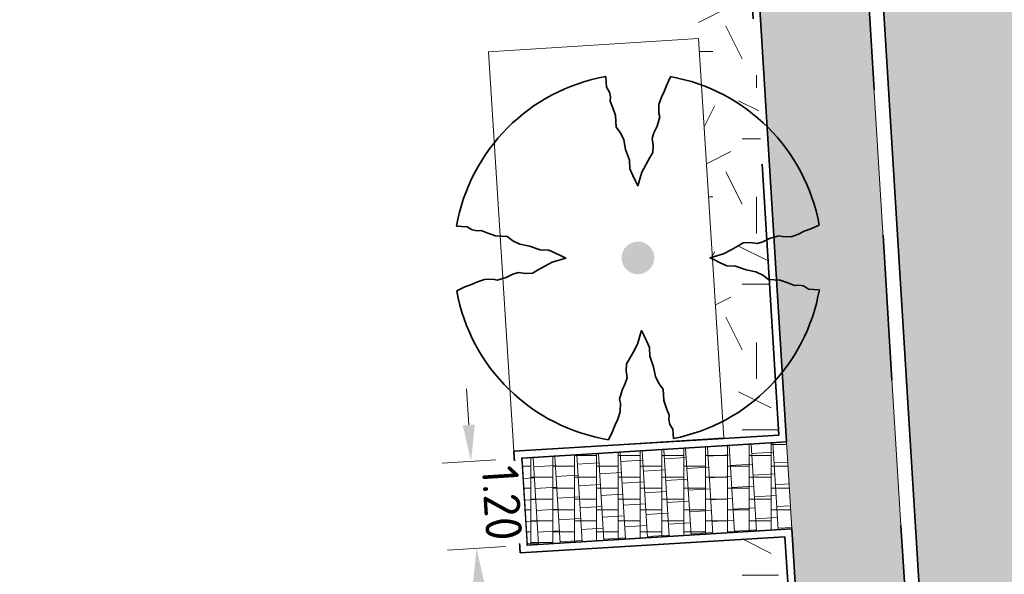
# Model space of a CAD drawing. Header units: metres. Extents: x 162305 to 163132, y 502542 to 502928.
# Tile 161 of 222: x 162612 to 162626, y 502728 to 502736. Entities that reach past the tile are written whole.
import ezdxf

# ---------------------------------------------------------------- set-up
doc = ezdxf.new("R2010")
doc.units = ezdxf.units.M
doc.linetypes.add('VH-OPSLUITBAND-SO', pattern=[10, 4, -2, 2, -2])
doc.linetypes.add('VH-TROTTOIRBAND-SO', pattern=[15, 5, -2, 2, -2, 2, -2])
for name, color, linetype, lineweight, true_color in [('N-BH-VH-VERHARDING_TEGEL-Grijs', 253, 'Continuous', 13, 0x828282), ('N-WE-GR-PLANTGATVERBETERING-A', 92, 'Continuous', 13, 0x00bd00), ('N-WE-VH-KANTOPSLUITING_OPSLUITBAND_100X200-G', 150, 'VH-OPSLUITBAND-SO', 35, 0x007fff), ('N-WE-VH-KANTOPSLUITING_TROTTOIRBAND_180X200-G', 6, 'VH-TROTTOIRBAND-SO', 35, 0xff00ff), ('N01-WE-GR-BOOM-S', 30, 'Continuous', 35, 0xff7f00)]:
    doc.layers.add(name, color=color, linetype=linetype, lineweight=lineweight, true_color=true_color)
for name, color, linetype, lineweight in [('N-WE-GR-GRAS-A-200', 62, 'Continuous', 18), ('N-WE-VH-KANTOPSLUITING_VOORKANTBAND-G', 50, 'Continuous', 35), ('N-WE-VH-OPENVERHARDING_BETONSTRAATSTEEN-A-200', 92, 'Continuous', 18), ('N-WE-VH-OPENVERHARDING_TEGEL-A', 92, 'Continuous', 18), ('X-XX-AL-M', 7, 'Continuous', 18)]:
    doc.layers.add(name, color=color, linetype=linetype, lineweight=lineweight)
doc.layers.add('X-XX-AL-HULPLIJN 01-G', color=1, linetype='Continuous', lineweight=18, true_color=0xff0000, plot=False)
doc.styles.add('NLCS-ISO-M200-T25', font='NLCS-ISO.ttf', dxfattribs={"height": 0.5})
doc.dimstyles.new('NLCS-M200-T25-PIJL_L2_H2', dxfattribs={"dimscale": 0.2, "dimtxt": 2.5, "dimasz": 2.5, "dimexe": 2, "dimexo": 2, "dimgap": 0.7, "dimtad": 1, "dimzin": 0, "dimdsep": 46, "dimtxsty": 'NLCS-ISO-M200-T25', "dimcen": 0, "dimdle": 2, "dimclrd": 256, "dimclre": 256, "dimclrt": 256, "dimazin": 0, "dimtfac": 1, "dimtdec": 3, "dimtofl": 0, "dimtmove": 0, "dimatfit": 3, "dimfxl": 2, "dimfxlon": 1, "dimtfillclr": 256, "dimtolj": 1, "dimtzin": 0, "dimlwd": -1, "dimlwe": -1, "dimarcsym": 0})
pattern_1 = [(0, (0, 0), (2, 2), [0.5, -1.5]), (0, (1.1, 1.2), (2, 2), [0.5, -1.5]), (90, (0.2, 0.7000000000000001), (-2, 2), [0.5, -1.5]), (90, (1, 1.4), (-2, 2), [0.5, -1.5]), (45, (0.4, 1.4), (0, 2.00000000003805), [0.5, -2.328427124]), (135, (1.1, 0), (-2.00000000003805, 0), [0.5, -2.328427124]), (26.56505119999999, (0.5, 0.6000000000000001), (2.000000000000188, 8.001289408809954e-10), [0.5, -3.972135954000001]), (26.56505119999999, (1.4, 1.6), (2.000000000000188, 8.001289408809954e-10), [0.5, -3.972135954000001]), (63.43494882, (1.4, 0), (1.019972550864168e-10, 2.000000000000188), [0.4999999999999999, -3.972135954]), (63.43494882, (0.5, 0.9), (1.019972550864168e-10, 2.000000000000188), [0.4999999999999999, -3.972135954]), (63.43494882, (1.2, 0.4), (1.019972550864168e-10, 2.000000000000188), [0.4999999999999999, -3.972135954]), (116.5650512, (0, 1.1), (-8.00129740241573e-10, 2.000000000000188), [0.4999999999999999, -3.972135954]), (153.43494882, (0.4, 0.3), (-2.000000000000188, 1.019979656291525e-10), [0.5, -3.972135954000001])]

# ---------------------------------------------------------------- blocks, each defined once
blk = doc.blocks.new('*D224')
at = {"layer": 'Defpoints', "color": 0, "transparency": 16777216}
blk.add_point((162619.3520261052, 502728.4333864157), dxfattribs=at)
at = {"layer": 'X-XX-AL-M', "transparency": 16777216}
for p, q in [((162618.2460954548, 502730.0677715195), (162618.2148623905, 502730.5667950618)), ((162618.6159245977, 502729.58994015), (162617.8781096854, 502729.5437615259)), ((162618.7515239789, 502728.3958019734), (162617.9530863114, 502728.3458290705)), ((162618.3835382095, 502727.8717919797), (162618.4147712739, 502727.3727684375))]:
    blk.add_line(p, q, dxfattribs=at)
for points in [[(162618.3292660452, 502730.0729770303), (162618.1629248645, 502730.0625660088), (162618.2773285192, 502729.5687479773)], [(162618.4667087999, 502727.8769974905), (162618.3003676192, 502727.866586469), (162618.3523051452, 502728.370815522)]]:
    blk.add_solid(points, dxfattribs=at)
at = {"layer": 'X-XX-AL-M', "transparency": 16777216, "insert": (162618.7040551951, 502728.9941435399), "char_height": 0.5, "attachment_point": 5, "rotation": 273.58137721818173, "style": 'NLCS-ISO-M200-T25', "bg_fill": 3, "box_fill_scale": 1.1, "bg_fill_color": 256, "bg_fill_true_color": 13158600, "bg_fill_transparency": 0}
blk.add_mtext('\\A1;1.20', dxfattribs=at)
at = {"layer": 'Defpoints', "color": 0, "transparency": 16777216}
for p in [(162619.0151434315, 502729.6149266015), (162618.3523051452, 502728.370815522)]:
    blk.add_point(p, dxfattribs=at)
blk = doc.blocks.new('SGR-BOOM_3E GROOTTE')
h = blk.add_hatch(color=256)
edge = h.paths.add_edge_path()
edge.add_arc((-0.001990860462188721, 0.003386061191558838), 0.15, 0, 360)
at = {"flags": 128}
for points in [[(-0.2956210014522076, 1.665075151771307), (-0.2899960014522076, 1.568887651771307), (-0.2613085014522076, 1.523325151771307), (-0.2545585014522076, 1.477762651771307), (-0.2562460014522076, 1.438950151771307), (-0.2314960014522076, 1.378762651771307), (-0.2084335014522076, 1.306762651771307), (-0.2011210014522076, 1.200450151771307), (-0.1628710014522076, 1.149262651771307), (-0.1324960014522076, 1.086262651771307), (-0.1150585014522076, 0.9973876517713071), (-0.07905850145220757, 0.8978251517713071), (-0.07624600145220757, 0.8190751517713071), (-0.04868350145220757, 0.758325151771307), (-0.02280850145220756, 0.7048876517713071), (-0.003121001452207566, 0.664387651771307), (0.03344149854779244, 0.788137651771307), (0.07169149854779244, 0.8573251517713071), (0.1065664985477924, 0.923700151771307), (0.1341289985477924, 0.969262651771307), (0.1375039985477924, 1.032825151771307), (0.1290664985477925, 1.098637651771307), (0.1442539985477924, 1.149262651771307), (0.1751914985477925, 1.210575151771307), (0.1982539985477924, 1.294950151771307), (0.1903789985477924, 1.329825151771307), (0.1898164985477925, 1.409137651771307), (0.2134414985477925, 1.474950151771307), (0.2387539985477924, 1.527825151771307), (0.2618164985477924, 1.588575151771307), (0.2972539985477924, 1.663950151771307)], [(-1.664746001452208, 0.292575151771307), (-1.567433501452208, 0.286950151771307), (-1.520746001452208, 0.259387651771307), (-1.475746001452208, 0.252075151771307), (-1.437496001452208, 0.255450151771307), (-1.376746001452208, 0.229575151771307), (-1.305871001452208, 0.206512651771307), (-1.198996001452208, 0.198637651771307), (-1.148933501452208, 0.160950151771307), (-1.083121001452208, 0.128325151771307), (-0.9942460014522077, 0.111450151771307), (-0.8969335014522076, 0.07713765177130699), (-0.8181835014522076, 0.074325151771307), (-0.7568710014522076, 0.04676265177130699), (-0.7039960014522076, 0.02145015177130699), (-0.6629335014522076, 0.0006376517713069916), (-0.7866835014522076, -0.03536234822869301), (-0.8564335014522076, -0.07361234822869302), (-0.9222460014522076, -0.108487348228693), (-0.9678085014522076, -0.136612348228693), (-1.030808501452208, -0.138862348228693), (-1.097183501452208, -0.130987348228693), (-1.148933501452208, -0.146174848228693), (-1.209683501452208, -0.176549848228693), (-1.292933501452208, -0.200174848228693), (-1.327808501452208, -0.192862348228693), (-1.407683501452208, -0.193424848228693), (-1.472933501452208, -0.216487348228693), (-1.525808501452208, -0.241237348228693), (-1.587121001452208, -0.263174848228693), (-1.662496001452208, -0.299737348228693)], [(1.659628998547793, -0.287924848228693), (1.562316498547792, -0.282299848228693), (1.516191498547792, -0.254174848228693), (1.471753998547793, -0.246862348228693), (1.433503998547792, -0.250237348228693), (1.371066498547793, -0.224362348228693), (1.300191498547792, -0.201299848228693), (1.194441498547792, -0.193424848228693), (1.143253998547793, -0.156299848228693), (1.079128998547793, -0.124799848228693), (0.9908164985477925, -0.106799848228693), (0.8923789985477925, -0.07192484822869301), (0.8125039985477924, -0.06911234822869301), (0.7523164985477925, -0.04211234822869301), (0.6988789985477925, -0.01567484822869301), (0.6583789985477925, 0.004575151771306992), (0.7821289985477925, 0.04057515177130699), (0.8513164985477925, 0.07826265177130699), (0.9171289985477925, 0.113700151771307), (0.9621289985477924, 0.141825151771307), (1.025128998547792, 0.144075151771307), (1.092628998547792, 0.135637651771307), (1.143253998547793, 0.151387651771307), (1.204003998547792, 0.181200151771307), (1.288378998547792, 0.205950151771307), (1.323253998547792, 0.198075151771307), (1.402003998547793, 0.197512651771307), (1.468378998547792, 0.220012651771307), (1.521253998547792, 0.247012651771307), (1.582566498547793, 0.268950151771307), (1.658503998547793, 0.304387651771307)], [(-0.2703085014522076, -1.662674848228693), (-0.2337460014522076, -1.586737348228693), (-0.2106835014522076, -1.526549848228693), (-0.1864960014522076, -1.473674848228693), (-0.1634335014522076, -1.407299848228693), (-0.1628710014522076, -1.328549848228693), (-0.1713085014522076, -1.292549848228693), (-0.1471210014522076, -1.208737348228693), (-0.1178710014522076, -1.147424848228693), (-0.1021210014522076, -1.096799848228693), (-0.1094335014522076, -1.030424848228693), (-0.1066210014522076, -0.967987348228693), (-0.07849600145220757, -0.9224248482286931), (-0.04305850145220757, -0.856612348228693), (-0.004808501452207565, -0.786862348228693), (0.03006649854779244, -0.662549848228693), (0.05144149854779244, -0.703612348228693), (0.07619149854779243, -0.756487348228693), (0.1037539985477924, -0.817799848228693), (0.1071289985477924, -0.8959873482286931), (0.1420039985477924, -0.9949873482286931), (0.1588789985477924, -1.084424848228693), (0.1903789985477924, -1.147424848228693), (0.2280664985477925, -1.198612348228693), (0.2365039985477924, -1.304924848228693), (0.2595664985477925, -1.376362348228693), (0.2848789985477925, -1.437674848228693), (0.2815039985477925, -1.475362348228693), (0.2893789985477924, -1.522049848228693), (0.3169414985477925, -1.566487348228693), (0.3231289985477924, -1.652549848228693)]]:
    blk.add_lwpolyline(points, dxfattribs=at)
for start, end in [(100.0002194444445, 170.1098166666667), (10.29992500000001, 79.79196666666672), (190.3241250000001, 260.8432527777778), (281.0945583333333, 350.0620888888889)]:
    blk.add_arc((-0.001990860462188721, 0.003386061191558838), 1.687497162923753, start, end)

msp = doc.modelspace()

# ---------------------------------------------------------------- hatches: boundary and pattern name
at = {"layer": 'N-WE-GR-GRAS-A-200'}
h = msp.add_hatch(dxfattribs=at)
h.set_pattern_fill('AGR-GRAS_02-SO', color=256, scale=0.2, style=0, pattern_type=2)
h.set_pattern_definition(pattern_1)
h.paths.add_polyline_path([(162421.5165590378, 502819.7260517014), (162435.0341480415, 502820.5761715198), (162435.1688183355, 502820.4316233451), (162435.3426501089, 502820.2749681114), (162435.552850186, 502820.1206294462), (162435.8967156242, 502819.9441172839), (162436.2277402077, 502819.8405780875), (162436.6488709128, 502819.7886927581), (162442.0138132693, 502820.0949395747), (162442.1810611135, 502820.2103278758), (162442.3248732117, 502817.9525913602), (162445.007909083, 502818.1234939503), (162446.2444226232, 502817.2507322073), (162443.1915292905, 502817.0609060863), (162443.5109028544, 502811.9245559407), (162442.5054510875, 502811.8576059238), (162442.17, 502817.226), (162424.634, 502816.1300000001), (162424.643, 502815.982), (162424.9671399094, 502810.7714661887), (162422.0807124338, 502810.5898051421)])
edge = h.paths.add_edge_path(flags=16)
edge.add_ellipse((162362.043387, 502852.5697739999), major_axis=(-0.002383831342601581, 0.03742427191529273), ratio=0.9992283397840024, start_angle=0, end_angle=360, ccw=False)
edge = h.paths.add_edge_path(flags=16)
edge.add_ellipse((162362.5847170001, 502843.0740939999), major_axis=(-0.002383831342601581, 0.03742427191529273), ratio=0.9992283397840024, start_angle=0, end_angle=360, ccw=False)
edge = h.paths.add_edge_path(flags=16)
edge.add_ellipse((162361.374981, 502862.4700579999), major_axis=(-0.002383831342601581, 0.03742427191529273), ratio=0.9992283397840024, start_angle=0, end_angle=360, ccw=False)
h.paths.add_polyline_path([(162362.2190213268, 502859.5504481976), (162362.3188333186, 502859.5565773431), (162363.5149332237, 502840.0783135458), (162363.4151212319, 502840.0721844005), (162363.4427023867, 502839.6230304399), (162363.5425143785, 502839.6291595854), (162363.6292576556, 502838.2165615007), (162362.8224999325, 502838.1585549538), (162362.7862460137, 502838.484052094), (162362.7876825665, 502838.4841989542), (162362.7580411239, 502838.7741446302), (162362.163, 502845.4909999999), (162360.89836909, 502866.6763346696), (162361.8778000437, 502866.7387219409), (162362.2912521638, 502860.0057313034), (162362.191440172, 502859.9996021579)])
h.paths.add_polyline_path([(162370.3601271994, 502859.1295107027), (162370.1821962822, 502861.9228857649), (162370.463, 502861.9199999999), (162370.486, 502861.4019999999), (162370.7786257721, 502861.4149999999), (162370.814, 502860.8959999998), (162371.3365986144, 502860.9349999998), (162371.387, 502859.961), (162371.777, 502859.9789999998), (162371.7795167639, 502859.2226011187)])
edge = h.paths.add_edge_path(flags=16)
edge.add_ellipse((162389.543764, 502924.3068979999), major_axis=(-0.002385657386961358, 0.03745293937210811), ratio=0.9992283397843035, start_angle=0, end_angle=360, ccw=False)
edge = h.paths.add_edge_path(flags=16)
edge.add_ellipse((162379.964316, 502923.7109299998), major_axis=(-0.002385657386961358, 0.03745293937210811), ratio=0.9992283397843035, start_angle=0, end_angle=360, ccw=False)
h.paths.add_polyline_path([(162371.042, 502923.0409999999), (162371.029, 502923.5469999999), (162371.0223638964, 502923.6548720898), (162398.1123599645, 502925.3046281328), (162398.1452615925, 502924.7643634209)])
edge = h.paths.add_edge_path(flags=16)
edge.add_ellipse((162472.361153, 502871.472719), major_axis=(-0.002385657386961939, 0.03745293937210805), ratio=0.9992283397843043, start_angle=0, end_angle=360, ccw=False)
edge = h.paths.add_edge_path(flags=16)
edge.add_ellipse((162472.2864730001, 502872.403486), major_axis=(-0.002385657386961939, 0.03745293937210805), ratio=0.9992283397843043, start_angle=0, end_angle=360, ccw=False)
edge = h.paths.add_edge_path(flags=16)
edge.add_ellipse((162481.3114880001, 502872.9735409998), major_axis=(-0.002385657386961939, 0.03745293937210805), ratio=0.9992283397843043, start_angle=0, end_angle=360, ccw=False)
edge = h.paths.add_edge_path(flags=16)
edge.add_ellipse((162481.4002010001, 502872.0775119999), major_axis=(-0.002385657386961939, 0.03745293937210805), ratio=0.9992283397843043, start_angle=0, end_angle=360, ccw=False)
edge = h.paths.add_edge_path(flags=16)
edge.add_ellipse((162491.4805440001, 502873.637313), major_axis=(-0.002385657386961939, 0.03745293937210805), ratio=0.9992283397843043, start_angle=0, end_angle=360, ccw=False)
edge = h.paths.add_edge_path()
edge.add_line((162491.6143036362, 502871.717545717), (162490.495948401, 502871.6572610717))
edge.add_line((162490.495948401, 502871.6572610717), (162490.4911206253, 502871.770458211))
edge.add_line((162490.4911206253, 502871.770458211), (162478.1572766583, 502870.9921482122))
edge.add_line((162478.1572766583, 502870.9921482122), (162470.9743753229, 502870.6049558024))
edge.add_line((162470.9743753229, 502870.6049558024), (162470.8563556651, 502872.5000220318))
edge.add_line((162470.8563556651, 502872.5000220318), (162485.6270000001, 502873.4150000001))
edge.add_line((162485.6270000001, 502873.4150000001), (162493.227, 502873.874))
edge.add_line((162493.227, 502873.874), (162492.8458826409, 502880.3916842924))
edge.add_line((162492.8458826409, 502880.3916842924), (162493.9870089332, 502880.4646632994))
edge.add_line((162493.9870089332, 502880.4646632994), (162494.5185704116, 502871.8740994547))
edge.add_line((162494.5185704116, 502871.8740994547), (162491.6457403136, 502871.7192403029))
edge.add_ellipse((162491.6281880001, 502871.7524060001), major_axis=(-0.002385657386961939, 0.03745293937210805), ratio=0.9992283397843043, start_angle=204.2610710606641, end_angle=514.6215030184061)
h.paths.add_polyline_path([(162503.0755587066, 502855.4427169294), (162503.1753678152, 502855.4488928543), (162503.1815437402, 502855.3490837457), (162507.7228581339, 502855.6300883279), (162508.3250288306, 502845.8984091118), (162508.8258166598, 502845.9293965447), (162509.9220368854, 502845.9962164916), (162508.4797209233, 502869.3054814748), (162502.5611213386, 502868.9392541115), (162502.3616388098, 502868.2951169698), (162502.3731368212, 502866.8913389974)])
h.paths.add_polyline_path([(162538.7342247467, 502870.4526310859), (162538.7367962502, 502870.458550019), (162538.7430412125, 502870.4777147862), (162538.7473811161, 502870.496931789), (162538.7498959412, 502870.5159468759), (162538.7507036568, 502870.5345366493), (162538.7498980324, 502870.5531265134), (162538.7473853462, 502870.5721418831), (162538.7430476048, 502870.5913593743), (162538.7368047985, 502870.6105248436), (162538.7286236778, 502870.6293614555), (162538.7222540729, 502870.6408522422), (162538.7033428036, 502870.9382040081), (162537.9507959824, 502870.8903428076), (162537.9680789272, 502870.6185940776), (162537.964609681, 502870.6106081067), (162537.9583653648, 502870.5914438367), (162537.9540258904, 502870.5722273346), (162537.9515112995, 502870.5532127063), (162537.9507036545, 502870.5346233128), (162537.9515092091, 502870.5160338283), (162537.9540216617, 502870.4970189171), (162537.9583589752, 502870.4778019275), (162537.964601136, 502870.4586369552), (162537.9727813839, 502870.4398007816), (162537.9803143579, 502870.4262100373), (162537.9986571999, 502870.137795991), (162538.7512040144, 502870.1856571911)], flags=16)
edge = h.paths.add_edge_path(flags=16)
edge.add_ellipse((162531.9063522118, 502869.9819825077), major_axis=(-0.2500000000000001, 0), ratio=1, start_angle=-146.51130248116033, end_angle=206.7590416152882, ccw=False)
edge.add_line((162532.1148508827, 502870.1199256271), (162532.1295791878, 502870.0945423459))
edge = h.paths.add_edge_path(flags=16)
edge.add_ellipse((162511.918555, 502869.277477), major_axis=(-0.00238565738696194, 0.03745293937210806), ratio=0.9992283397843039, start_angle=0, end_angle=360, ccw=False)
edge = h.paths.add_edge_path(flags=16)
edge.add_ellipse((162522.496849, 502868.4620289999), major_axis=(-0.00238565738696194, 0.03745293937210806), ratio=0.9992283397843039, start_angle=0, end_angle=360, ccw=False)
edge = h.paths.add_edge_path(flags=16)
edge.add_ellipse((162522.447144, 502869.8904319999), major_axis=(-0.00238565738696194, 0.03745293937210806), ratio=0.9992283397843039, start_angle=0, end_angle=360, ccw=False)
edge = h.paths.add_edge_path(flags=16)
edge.add_ellipse((162532.378619, 502869.05672), major_axis=(-0.00238565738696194, 0.03745293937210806), ratio=0.9992283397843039, start_angle=0, end_angle=360, ccw=False)
edge = h.paths.add_edge_path()
edge.add_line((162511.9016605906, 502867.7473060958), (162510.2102112, 502867.6449842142))
edge.add_line((162510.2102112, 502867.6449842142), (162510.1085309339, 502869.3060766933))
edge.add_line((162510.1085309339, 502869.3060766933), (162538.7403474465, 502871.0777381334))
edge.add_line((162538.7403474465, 502871.0777381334), (162538.8441031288, 502869.3771517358))
edge.add_line((162538.8441031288, 502869.3771517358), (162511.9425193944, 502867.7497777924))
edge.add_ellipse((162511.920191, 502867.7799310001), major_axis=(-0.00238565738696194, 0.03745293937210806), ratio=0.9992283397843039, start_angle=212.895373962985, end_angle=506.7391838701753)
edge = h.paths.add_edge_path(flags=16)
edge.add_ellipse((162554.016631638, 502704.4069191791), major_axis=(-0.2500000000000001, 0), ratio=1, start_angle=-19.78060631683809, end_angle=333.4897362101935, ccw=False)
edge.add_line((162553.7813827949, 502704.4915240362), (162553.7929180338, 502704.5185087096))
edge = h.paths.add_edge_path()
edge.add_ellipse((162551.4431023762, 502714.7606002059), major_axis=(-0.5786424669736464, 0), ratio=1, start_angle=88.32756619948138, end_angle=98.42476321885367)
edge.add_line((162551.5278796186, 502714.1882018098), (162556.303, 502714.513))
edge.add_line((162556.303, 502714.513), (162556.577, 502710.1250000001))
edge.add_line((162556.577, 502710.1250000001), (162556.776, 502710.137))
edge.add_line((162556.776, 502710.137), (162556.8456714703, 502709.2360332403))
edge.add_line((162556.8456714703, 502709.2360332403), (162552.7317102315, 502708.9739843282))
edge.add_line((162552.7317102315, 502708.9739843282), (162552.9859847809, 502704.982074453))
edge.add_line((162552.9859847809, 502704.982074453), (162557.1540978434, 502705.2475726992))
edge.add_line((162557.1540978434, 502705.2475726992), (162557.1710000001, 502705.029))
edge.add_line((162557.1710000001, 502705.029), (162577.095, 502706.273))
edge.add_line((162577.095, 502706.273), (162577.2190000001, 502706.8259999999))
edge.add_line((162577.2190000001, 502706.8259999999), (162577.3048540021, 502705.3783479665))
edge.add_line((162577.3048540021, 502705.3783479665), (162549.7918656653, 502703.6927452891))
edge.add_line((162549.7918656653, 502703.6927452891), (162549.1598177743, 502713.8137040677))
edge.add_line((162549.1598177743, 502713.8137040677), (162549.361875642, 502713.8262496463))
edge.add_line((162549.361875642, 502713.8262496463), (162549.3556780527, 502713.9260674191))
edge.add_line((162549.3556780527, 502713.9260674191), (162550.2635827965, 502713.9824417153))
edge.add_ellipse((162550.2202014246, 502714.6810961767), major_axis=(-0.7000000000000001, 0), ratio=1, start_angle=93.55309047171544, end_angle=128.9931781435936)
edge.add_line((162550.6606609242, 502714.1370415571), (162551.426214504, 502714.1822042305))
edge = h.paths.add_edge_path(flags=16)
edge.add_ellipse((162508.182291, 502708.9626890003), major_axis=(-0.002385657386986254, 0.03745293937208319), ratio=0.9992283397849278, start_angle=0, end_angle=360, ccw=False)
edge = h.paths.add_edge_path(flags=16)
edge.add_ellipse((162498.418432, 502708.1386420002), major_axis=(-0.002385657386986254, 0.03745293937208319), ratio=0.9992283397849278, start_angle=0, end_angle=360, ccw=False)
edge = h.paths.add_edge_path(flags=16)
edge.add_ellipse((162487.92888, 502707.676082), major_axis=(-0.002385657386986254, 0.03745293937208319), ratio=0.9992283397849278, start_angle=0, end_angle=360, ccw=False)
edge = h.paths.add_edge_path(flags=16)
edge.add_ellipse((162478.21442, 502707.1048410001), major_axis=(-0.002385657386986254, 0.03745293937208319), ratio=0.9992283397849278, start_angle=0, end_angle=360, ccw=False)
h.paths.add_polyline_path([(162476.6849999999, 502707.0870000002), (162505.879, 502708.9120000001), (162539.79, 502710.978), (162539.8512384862, 502709.9872224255), (162476.7460532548, 502706.0992192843)])
edge = h.paths.add_edge_path(flags=16)
edge.add_ellipse((162395.834261, 502721.3618740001), major_axis=(-0.002383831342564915, 0.03742427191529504), ratio=0.999228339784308, start_angle=0, end_angle=360, ccw=False)
edge = h.paths.add_edge_path(flags=16)
edge.add_ellipse((162396.470102, 502711.1848960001), major_axis=(-0.002383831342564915, 0.03742427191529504), ratio=0.999228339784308, start_angle=0, end_angle=360, ccw=False)
edge = h.paths.add_edge_path()
edge.add_line((162395.3827017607, 502731.7149209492), (162396.765, 502708.907))
edge.add_line((162396.765, 502708.907), (162397.0362159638, 502704.3002450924))
edge.add_line((162397.0362159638, 502704.3002450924), (162396.2952306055, 502704.2557530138))
edge.add_line((162396.2952306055, 502704.2557530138), (162395.7976409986, 502704.6969723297))
edge.add_line((162395.7976409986, 502704.6969723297), (162394.0179850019, 502733.9348903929))
edge.add_line((162394.0179850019, 502733.9348903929), (162394.9004865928, 502734.9337845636))
edge.add_line((162394.9004865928, 502734.9337845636), (162395.1865293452, 502734.9517658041))
edge.add_line((162395.1865293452, 502734.9517658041), (162395.3786342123, 502731.7820354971))
edge.add_ellipse((162395.364097, 502731.7474740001), major_axis=(-0.002383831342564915, 0.03742427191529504), ratio=0.999228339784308, start_angle=333.5251489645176, end_angle=566.1216927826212)
edge = h.paths.add_edge_path(flags=16)
edge.add_ellipse((162599.331135, 502707.3641609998), major_axis=(-0.002385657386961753, 0.03745293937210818), ratio=0.9992283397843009, start_angle=0, end_angle=360, ccw=False)
edge = h.paths.add_edge_path(flags=16)
edge.add_ellipse((162589.564927, 502706.8229459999), major_axis=(-0.002385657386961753, 0.03745293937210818), ratio=0.9992283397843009, start_angle=0, end_angle=360, ccw=False)
edge = h.paths.add_edge_path()
edge.add_ellipse((162583.9606018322, 502706.2395809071), major_axis=(-0.25, 0), ratio=1, start_angle=93.48921757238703, end_angle=273.4892176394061)
edge.add_line((162583.9453866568, 502706.4891174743), (162583.9425624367, 502706.5354361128))
edge.add_line((162583.9425624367, 502706.5354361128), (162608.977, 502708.0619999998))
edge.add_line((162608.977, 502708.0619999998), (162609.0222481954, 502707.3215365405))
edge.add_line((162609.0222481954, 502707.3215365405), (162583.9881483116, 502705.7878047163))
edge.add_line((162583.9881483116, 502705.7878047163), (162583.9758170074, 502705.9900443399))
edge = h.paths.add_edge_path(flags=16)
edge.add_ellipse((162616.1438289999, 502666.5185710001), major_axis=(-0.002383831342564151, 0.03742427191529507), ratio=0.9992283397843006, start_angle=0, end_angle=360, ccw=False)
edge = h.paths.add_edge_path(flags=16)
edge.add_ellipse((162615.418174, 502676.4011740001), major_axis=(-0.002383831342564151, 0.03742427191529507), ratio=0.9992283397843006, start_angle=0, end_angle=360, ccw=False)
edge = h.paths.add_edge_path()
edge.add_ellipse((162615.4285143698, 502664.8072041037), major_axis=(-0.25, 0), ratio=1, start_angle=33.48920055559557, end_angle=333.4892346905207)
edge.add_line((162615.2048017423, 502664.9187955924), (162615.1525454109, 502664.9448619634))
edge.add_line((162615.1525454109, 502664.9448619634), (162613.958497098, 502684.041838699))
edge.add_line((162613.958497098, 502684.041838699), (162615.1414976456, 502684.115805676))
edge.add_line((162615.1414976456, 502684.115805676), (162615.159, 502683.7990000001))
edge.add_line((162615.159, 502683.7990000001), (162616.3066053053, 502665.5481842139))
edge.add_line((162616.3066053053, 502665.5481842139), (162616.3033225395, 502665.5336481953))
edge.add_line((162616.3033225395, 502665.5336481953), (162616.3008077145, 502665.514633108))
edge.add_line((162616.3008077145, 502665.514633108), (162616.2999999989, 502665.4960433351))
edge.add_line((162616.2999999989, 502665.4960433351), (162616.3008056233, 502665.4774534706))
edge.add_line((162616.3008056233, 502665.4774534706), (162616.3033183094, 502665.4584381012))
edge.add_line((162616.3033183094, 502665.4584381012), (162616.3076560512, 502665.4392206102))
edge.add_line((162616.3076560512, 502665.4392206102), (162616.3138988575, 502665.4200551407))
edge.add_line((162616.3138988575, 502665.4200551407), (162616.314791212, 502665.4180005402))
edge.add_line((162616.314791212, 502665.4180005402), (162616.722, 502658.942))
edge.add_line((162616.722, 502658.942), (162615.5333526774, 502658.8544320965))
edge.add_line((162615.5333526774, 502658.8544320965), (162615.1717733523, 502664.6373404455))
edge.add_line((162615.1717733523, 502664.6373404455), (162615.2200169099, 502664.6692591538))
h.paths.add_polyline_path([(162613.8066207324, 502655.3830135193), (162613.5983157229, 502658.7118775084), (162613.6383711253, 502658.7148283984), (162613.9336933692, 502653.9916007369), (162582.143659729, 502652.0176703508), (162582.0627495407, 502653.3171170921)])
h.paths.add_polyline_path([(162630.4243863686, 502647.5564365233), (162630.6988101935, 502642.625785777), (162628.400261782, 502642.4938657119), (162627.7770362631, 502642.4580970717), (162627.7860277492, 502642.2775601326), (162603.4329293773, 502640.7654094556), (162603.1143130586, 502645.8967066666), (162602.0771908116, 502645.8411463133), (162602.1052835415, 502645.3920240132), (162602.140627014, 502645.3942347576), (162602.4673671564, 502640.0490361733), (162633.8554516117, 502641.9628847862), (162634.1446303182, 502641.9819357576), (162633.8808725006, 502644.367061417), (162633.7172807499, 502644.9995907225), (162633.3784737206, 502645.7268571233), (162632.876258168, 502646.363503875), (162632.2858631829, 502646.8539192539), (162631.6236958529, 502647.2106270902)])
edge = h.paths.add_edge_path(flags=16)
edge.add_ellipse((162567.844551, 502652.1996749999), major_axis=(-0.002385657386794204, 0.03745293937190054), ratio=0.9992283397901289, start_angle=0, end_angle=360, ccw=False)
edge = h.paths.add_edge_path()
edge.add_line((162548.0456737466, 502650.7682154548), (162548.0302749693, 502651.0150177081))
edge.add_line((162548.0302749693, 502651.0150177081), (162549.486, 502651.1087671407))
edge.add_line((162549.486, 502651.1087671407), (162549.486, 502650.5171653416))
edge.add_line((162549.486, 502650.5171653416), (162550.286, 502650.5171653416))
edge.add_line((162550.286, 502650.5171653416), (162550.286, 502651.1602875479))
edge.add_line((162550.286, 502651.1602875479), (162558.5596133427, 502651.6931124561))
edge.add_ellipse((162558.586846, 502651.7189099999), major_axis=(-0.002385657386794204, 0.03745293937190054), ratio=0.9992283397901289, start_angle=129.7834060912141, end_angle=230.2967654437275)
edge.add_line((162558.6171626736, 502651.6968186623), (162573.8774278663, 502652.679587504))
edge.add_line((162573.8774278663, 502652.679587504), (162573.9442433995, 502651.6087087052))
edge.add_line((162573.9442433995, 502651.6087087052), (162548.0933813, 502650.003587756))
edge.add_line((162548.0933813, 502650.003587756), (162548.0496484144, 502650.7045118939))
edge.add_ellipse((162548.027968, 502650.7351350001), major_axis=(-0.002385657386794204, 0.03745293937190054), ratio=0.9992283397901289, start_angle=211.6726546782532, end_angle=328.1783617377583)
edge = h.paths.add_edge_path(flags=16)
edge.add_ellipse((162430.664854, 502659.8648859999), major_axis=(-0.002385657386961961, 0.03745293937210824), ratio=0.999228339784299, start_angle=0, end_angle=360, ccw=False)
edge = h.paths.add_edge_path(flags=16)
edge.add_ellipse((162420.419076, 502659.6422339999), major_axis=(-0.002385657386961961, 0.03745293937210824), ratio=0.999228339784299, start_angle=0, end_angle=360, ccw=False)
edge = h.paths.add_edge_path(flags=16)
edge.add_ellipse((162411.255758, 502659.1550639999), major_axis=(-0.002385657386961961, 0.03745293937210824), ratio=0.999228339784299, start_angle=0, end_angle=360, ccw=False)
h.paths.add_polyline_path([(162435.5066193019, 502661.0433013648), (162435.3233302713, 502659.8573135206), (162409.6329158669, 502658.2621252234), (162409.5620526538, 502659.4211363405), (162417.3110000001, 502659.9086496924), (162417.3110000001, 502659.5641653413), (162418.1110000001, 502659.5641653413), (162418.1110000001, 502659.9623525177)])
edge = h.paths.add_edge_path()
edge.add_arc((162406.536, 502665.135), 0.2500000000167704, 314.1360549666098, 386.7590416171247)
edge.add_line((162406.759226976, 502665.2475598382), (162406.7444974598, 502665.27294495))
edge.add_arc((162406.5359999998, 502665.135), 0.2500000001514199, 33.48920055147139, 53.15212306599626)
edge.add_line((162406.685923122, 502665.3350576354), (162405.617, 502682.119))
edge.add_line((162405.617, 502682.119), (162404.587, 502699.361))
edge.add_line((162404.587, 502699.361), (162405.1143578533, 502699.3935952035))
edge.add_line((162405.1143578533, 502699.3935952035), (162407.5658656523, 502659.2976883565))
edge.add_line((162407.5658656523, 502659.2976883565), (162407.0728233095, 502659.2672141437))
edge.add_line((162407.0728233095, 502659.2672141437), (162407.068, 502659.3430000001))
edge.add_line((162407.068, 502659.3430000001), (162407.062, 502659.4299999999))
edge.add_line((162407.062, 502659.4299999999), (162406.7100911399, 502664.9555779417))
h.paths.add_polyline_path([(162384.1750049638, 502626.9891315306), (162385.0461632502, 502626.5921299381), (162372.824584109, 502599.0138271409), (162371.3350000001, 502595.4950000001), (162370.7215316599, 502593.4947695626), (162370.3940593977, 502591.742593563), (162370.27, 502590.8190000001), (162370.22, 502589.0400000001), (162370.38, 502587.0300000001), (162370.565, 502585.909), (162371.415, 502583.295), (162372.1925058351, 502581.7065360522), (162370.9084498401, 502584.3298946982), (162369.965918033, 502586.8058962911), (162369.7468094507, 502588.0398939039), (162369.6159284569, 502589.5431637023), (162369.6091660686, 502591.0279743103), (162369.7646776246, 502592.5846402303), (162370.1565436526, 502594.4288020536), (162370.7452851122, 502596.21519706), (162373.7388263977, 502603.1545829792), (162382.0728048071, 502622.3892297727), (162383.9823001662, 502627.0156439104)])
h.paths.add_polyline_path([(162633.5463762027, 502600.5126540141), (162633.8283551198, 502595.9714000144), (162634.9231162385, 502596.039376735), (162635.3607743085, 502596.0881576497), (162635.8073451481, 502596.2543479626), (162636.1271517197, 502596.4813361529), (162636.3947428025, 502596.7820698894), (162636.6092821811, 502597.1852952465), (162636.6796266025, 502597.5214881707), (162636.6916618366, 502597.8519463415), (162636.4580000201, 502601.6318122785), (162636.458, 502601.6900000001), (162604.9018155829, 502599.7525513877), (162604.8522315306, 502599.7495070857), (162605.1491306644, 502595.6509770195), (162605.3252974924, 502595.0911310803), (162605.5291921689, 502594.7712351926), (162606.0306337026, 502594.3268080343), (162606.4894983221, 502594.1006345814), (162606.9796067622, 502594.0141961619), (162607.3978853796, 502594.0296818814), (162607.3792933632, 502594.3291052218), (162607.4791011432, 502594.3353025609), (162607.1971222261, 502598.8765565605)])
h = msp.add_hatch(dxfattribs=at)
h.set_pattern_fill('AGR-GRAS_02-SO', color=256, scale=0.2, style=0, pattern_type=2)
h.set_pattern_definition(pattern_1)
h.paths.add_polyline_path([(162620.8590000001, 502744.0189999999), (162621.2047497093, 502744.0403702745), (162621.6623810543, 502743.6361203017), (162622.5057683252, 502729.9299050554), (162621.7538254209, 502729.8836356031)])
edge = h.paths.add_edge_path(flags=16)
edge.add_ellipse((162621.277333, 502738.2237599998), major_axis=(-0.002383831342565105, 0.037424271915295), ratio=0.9992283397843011, start_angle=0, end_angle=360)
h = msp.add_hatch(dxfattribs=at)
h.set_pattern_fill('AGR-GRAS_02-SO', color=256, scale=0.2, style=0, pattern_type=2)
h.set_pattern_definition(pattern_1)
h.paths.add_polyline_path([(162623.4186843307, 502715.0937512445, -0.06956938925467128), (162623.2000993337, 502712.2774616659), (162622.4543029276, 502708.8846307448), (162621.441, 502708.822), (162621.833, 502710.8040000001), (162621.9146529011, 502711.3061653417), (162622.1880000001, 502711.3061653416), (162622.1880000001, 502711.9918346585), (162622.026143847, 502711.9918346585), (162622.047120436, 502712.1208406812), (162622.1880000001, 502712.1208406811), (162622.1880000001, 502712.2351726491), (162622.0657109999, 502712.235172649), (162622.153, 502712.772), (162622.3032009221, 502714.0964990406), (162622.3035773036, 502714.1000774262), (162622.7416310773, 502714.1279803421), (162622.4249768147, 502719.0992025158), (162622.414, 502719.455), (162621.8422741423, 502728.486430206), (162622.5917521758, 502728.5325479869)])
edge = h.paths.add_edge_path(flags=16)
edge.add_ellipse((162622.523263, 502717.945118), major_axis=(-0.002383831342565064, 0.03742427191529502), ratio=0.999228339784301, start_angle=0, end_angle=360)
edge = h.paths.add_edge_path(flags=16)
edge.add_ellipse((162621.969866, 502728.0181630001), major_axis=(-0.002383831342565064, 0.03742427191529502), ratio=0.999228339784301, start_angle=0, end_angle=360)
at = {"layer": 'N-WE-VH-OPENVERHARDING_BETONSTRAATSTEEN-A-200', "true_color": 0x333333}
h = msp.add_hatch(dxfattribs=at)
h.set_pattern_fill('AVH-BSS_KEIFORMAAT_KEPER-SO', color=250, scale=0.2, angle=273.5210364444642, pattern_type=2)
h.set_pattern_definition([(318.5210364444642, (0, 0), (0.2964242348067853, 0.01823932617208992), [0.63, -0.21]), (48.52103644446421, (0.1573317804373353, -0.1390924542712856), (0.2964242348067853, 0.0182393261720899), [0.63, -0.21])])
h.paths.add_polyline_path([(162625.2152862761, 502715.2043019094), (162630.7049033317, 502715.5420956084), (162625.7696918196, 502795.7461153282), (162620.2801041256, 502795.4081563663), (162622.5095114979, 502759.1769023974), (162623.4624787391, 502743.6898603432)])
at = {"layer": 'N-WE-VH-OPENVERHARDING_TEGEL-A', "true_color": 0x333333}
h = msp.add_hatch(dxfattribs=at)
h.set_pattern_fill('AVH-TEGEL_300X300_HALFST', color=250, angle=273.0855276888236, pattern_type=2)
h.set_pattern_definition([(273.0855276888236, (0, 0), (0.1659305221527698, -0.2914911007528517), [0.2999999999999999, -0.2999999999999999]), (3.085527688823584, (0, 0), (-0.0161479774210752, 0.2995650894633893), [])])
edge = h.paths.add_edge_path()
edge.add_line((162623.3032285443, 502743.0214718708), (162623.3308662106, 502742.5723213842))
edge.add_line((162623.3308662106, 502742.5723213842), (162624.3730106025, 502725.6360266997))
edge.add_line((162624.3730106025, 502725.6360266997), (162624.2737557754, 502725.6299192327))
edge.add_line((162624.2737557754, 502725.6299192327), (162624.3013934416, 502725.1807687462))
edge.add_line((162624.3013934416, 502725.1807687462), (162624.4006482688, 502725.1868762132))
edge.add_line((162624.4006482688, 502725.1868762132), (162625.0156638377, 502715.1920185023))
edge.add_line((162625.0156638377, 502715.1920185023), (162623.5184955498, 502715.0998929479))
edge.add_line((162623.5184955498, 502715.0998929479), (162621.7596468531, 502743.6836286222))
edge.add_line((162621.7596468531, 502743.6836286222), (162621.7115315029, 502744.4554678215))
edge.add_line((162621.7115315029, 502744.4554678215), (162621.6742007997, 502745.0543058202))
edge.add_line((162621.6742007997, 502745.0543058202), (162621.6165459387, 502745.9791724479))
edge.add_line((162621.6165459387, 502745.9791724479), (162622.4741960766, 502746.0326371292))
edge.add_arc((162618.4719177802, 502743.3827751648), 4.799999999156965, 3.2824216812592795, 33.50807996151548, ccw=False)
edge.add_line((162623.2640430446, 502743.6576122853), (162623.3032285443, 502743.0214718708))
h = msp.add_hatch(dxfattribs=at)
h.set_pattern_fill('AVH-TEGEL_300X300_HALFST', color=250, pattern_type=2)
h.set_pattern_definition([(0, (500, 0), (0.3, 0.15), [0.3, -0.3]), (90, (500, 0), (-0.3, 1.83697019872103e-17), [])])
h.paths.add_polyline_path([(162618.9729529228, 502729.6123304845), (162622.6117212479, 502729.8362355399), (162622.6854216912, 502728.6385009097), (162619.0466533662, 502728.4145958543)])
h = msp.add_hatch(dxfattribs=at)
h.set_pattern_fill('AVH-TEGEL_300X300_HALFST', color=250, angle=3.52115299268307, pattern_type=2)
h.set_pattern_definition([(3.52115299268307, (0, 0), (0.2902211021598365, 0.1681419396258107), [0.3, -0.3]), (93.52115299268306, (0, 0), (-0.2994336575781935, -0.01842511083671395), [])])
h.paths.add_polyline_path([(162618.9729529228, 502729.6123304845), (162622.6117212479, 502729.8362355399), (162622.6854216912, 502728.6385009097), (162619.0466533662, 502728.4145958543)])

# ---------------------------------------------------------------- linework, layer by layer
at = {"layer": 'N-BH-VH-VERHARDING_TEGEL-Grijs'}
msp.add_line((162622.6854216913, 502728.6385009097), (162622.6117212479, 502729.83623554), dxfattribs=at)
at = {"layer": 'N-BH-VH-VERHARDING_TEGEL-Grijs', "flags": 128}
msp.add_lwpolyline([(162621.6165459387, 502745.9791724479), (162622.0158176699, 502746.004062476), (162622.4836265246, 502746.0183382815, -0.1294389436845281), (162623.2640846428, 502743.657614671), (162624.3730106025, 502725.6360266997), (162624.2737557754, 502725.6299192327), (162624.3013934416, 502725.1807687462), (162624.4006482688, 502725.1868762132), (162625.0156638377, 502715.1920185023), (162623.5184955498, 502715.0998929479), (162621.7596468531, 502743.6836286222), (162621.7115315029, 502744.4554678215), (162622.2671080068, 502744.4907785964), (162622.2290505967, 502745.0895704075), (162621.6742007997, 502745.0543058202)], format="xyb", dxfattribs=at)
msp.add_lwpolyline([(162618.9729529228, 502729.6123304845), (162622.6117212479, 502729.8362355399), (162622.6854216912, 502728.6385009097), (162619.0466533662, 502728.4145958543), (162618.9729529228, 502729.6123304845)], dxfattribs=at)
at = {"layer": 'N-WE-GR-PLANTGATVERBETERING-A', "flags": 128}
msp.add_lwpolyline([(162618.5173724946, 502735.1948760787), (162621.4035515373, 502735.3787183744), (162621.7531790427, 502729.8898422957), (162618.867, 502729.706), (162618.5173724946, 502735.1948760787)], dxfattribs=at)
at = {"layer": 'N-WE-VH-KANTOPSLUITING_OPSLUITBAND_100X200-G'}
msp.add_lwpolyline([(162549.3759981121, 502739.5721119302), (162621.1947642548, 502744.0491909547), (162621.6623810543, 502743.6361203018), (162622.5057683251, 502729.9299050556), (162618.8670000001, 502729.7060000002), (162618.9529838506, 502728.3086429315), (162622.5917521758, 502728.5325479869), (162623.4186843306, 502715.0937512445)], dxfattribs=at)
at = {"layer": 'N-WE-VH-KANTOPSLUITING_TROTTOIRBAND_180X200-G'}
msp.add_lwpolyline([(162618.1732723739, 502748.1734756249, -0.2617469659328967), (162622.408867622, 502746.1287587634, -0.1366185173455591), (162623.2640846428, 502743.657614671), (162625.0156638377, 502715.1920185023)], format="xyb", dxfattribs=at)
at = {"layer": 'N-WE-VH-KANTOPSLUITING_VOORKANTBAND-G'}
for points in [[(162616.740161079, 502748.2845257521), (162618.1608288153, 502748.3730881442, -0.4144485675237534), (162623.4624787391, 502743.6898603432), (162625.2152862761, 502715.2043019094, -0.0695693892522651), (162624.9581274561, 502711.8910200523), (162620.3549532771, 502690.949927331, 0.06990941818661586), (162619.9280361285, 502685.4007724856), (162621.6022169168, 502658.780827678, -0.414446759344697), (162615.9858883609, 502652.4157531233), (162582.429505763, 502650.3321452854)], [(162549.3698007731, 502739.6719197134), (162621.2299070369, 502744.1515758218), (162621.7596468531, 502743.6836286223), (162622.6117212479, 502729.83623554), (162618.9729529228, 502729.6123304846), (162619.0466533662, 502728.4145958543), (162622.6854216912, 502728.6385009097), (162623.5184955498, 502715.0998929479, -0.0695693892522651), (162623.2977675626, 502712.2559926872), (162622.3708429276, 502708.0391601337), (162549.6982788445, 502703.5868241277), (162549.0600099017, 502713.8075070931)]]:
    msp.add_lwpolyline(points, format="xyb", dxfattribs=at)
at = {"layer": 'X-XX-AL-HULPLIJN 01-G', "flags": 128}
msp.add_lwpolyline([(162625.2152862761, 502715.2043019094), (162630.7049033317, 502715.5420956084), (162625.7696918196, 502795.7461153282), (162620.2801041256, 502795.4081563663), (162622.5095114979, 502759.1769023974), (162623.4624787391, 502743.6898603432)], close=True, dxfattribs=at)

# ---------------------------------------------------------------- next in the draw order: dimensions: what is measured, and where the dimension line sits
at = {"layer": 'X-XX-AL-M'}
dim = msp.add_linear_dim(base=(162618.3523051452, 502728.370815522), p1=(162619.0151434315, 502729.6149266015), p2=(162619.3520261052, 502728.4333864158), angle=273.5813772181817, dimstyle='NLCS-M200-T25-PIJL_L2_H2', override={"dimtfill": 1}, dxfattribs=at)
dim.commit()
dim.dimension.update_dxf_attribs({"geometry": '*D224', "text_midpoint": (162618.3148168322, 502728.9697817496), "dimtype": 160})

# ---------------------------------------------------------------- next in the draw order: block references
at = {"layer": 'N01-WE-GR-BOOM-S', "xscale": 1.5, "yscale": 1.5}
msp.add_blockref('SGR-BOOM_3E GROOTTE', (162620.5738509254, 502732.3594496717), dxfattribs=at)

doc.saveas('drawing.dxf')
